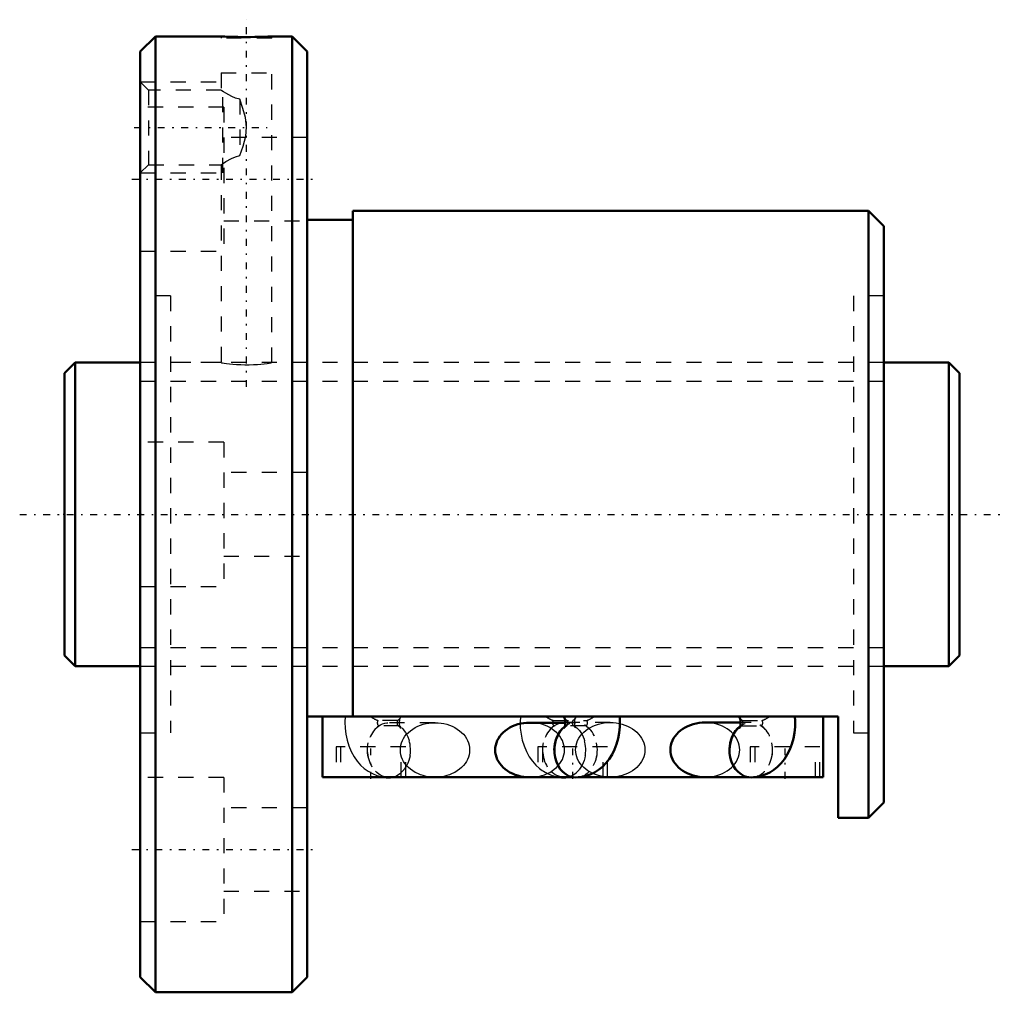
# Model space of a CAD drawing. Header units: millimetres. Extents: x -3 to 62, y -31.5 to 32.6.
import ezdxf

# ---------------------------------------------------------------- set-up
doc = ezdxf.new("R2010")
doc.units = ezdxf.units.MM
doc.linetypes.add('Center', pattern=[1.5, 0.45, -0.5, 0.05, -0.5])
doc.linetypes.add('Dashed', pattern=[2, 1, -1])
for name, color, linetype, lineweight in [('2d ConnectionPoints', 7, 'Continuous', 50), ('AM_0', 7, 'Continuous', 50), ('AM_5', 3, 'Continuous', 25), ('AM_7', 7, 'Center', 25), ('AM_9', 6, 'Dashed', 25)]:
    doc.layers.add(name, color=color, linetype=linetype, lineweight=lineweight)

# ---------------------------------------------------------------- blocks, each defined once
blk = doc.blocks.new('1_BIF2004V_5RR_Nut_0_in_BIF2004V_5RRG0_59LC0_000_4')
at = {"layer": 'AM_0'}
for p, q in [((6, 31.5), (5, 30.5)), ((10.325, 31.5), (6, 31.5)), ((6, 31.5), (6, -31.5)), ((15, 31.5), (13.67, 31.5)), ((16, 30.5), (15, 31.5)), ((15, 31.5), (15, -31.5)), ((5, 30.5), (5, -30.5)), ((16, 30.5), (16, -30.5)), ((53, 20), (19, 20)), ((19, 20), (19, -13.33)), ((54, 19), (53, 20)), ((53, 20), (53, -20)), ((19, 19.4), (16, 19.4)), ((54, 19), (54, -19)), ((51, -13.33), (16, -13.33)), ((17, -17.33), (17, -13.33)), ((50, -17.33), (50, -13.33)), ((51, -20), (51, -13.33)), ((33.013, -13.73), (30.675, -13.73)), ((44.563, -13.72), (42.225, -13.72)), ((33.557, -17.33), (17, -17.33)), ((45.107, -17.33), (33.859, -17.33)), ((42.225, -17.32), (45.046, -17.32)), ((50, -17.33), (45.409, -17.33)), ((53, -20), (54, -19)), ((51, -20), (53, -20)), ((5, -30.5), (6, -31.5)), ((15, -31.5), (16, -30.5)), ((6, -31.5), (15, -31.5))]:
    blk.add_line(p, q, dxfattribs=at)
for points in [[(13.675, 31.5), (13.672, 31.5), (13.631, 31.498), (13.545, 31.493), (13.412, 31.487), (13.244, 31.48), (13.035, 31.472), (12.803, 31.466), (12.541, 31.46), (12.271, 31.457), (11.986, 31.455), (11.709, 31.457), (11.433, 31.461), (11.18, 31.466), (10.944, 31.473), (10.743, 31.481), (10.573, 31.488), (10.448, 31.494), (10.363, 31.498), (10.325, 31.5)], [(32.956, -13.408), (32.956, -13.409), (32.966, -13.431), (32.984, -13.486), (33.001, -13.569), (33.013, -13.674), (33.014, -13.79), (33.003, -13.901), (32.984, -13.993), (32.965, -14.052), (32.956, -14.072), (32.956, -14.072)], [(33.707, -17.34), (34.03, -17.319), (34.346, -17.257), (34.648, -17.156), (34.936, -17.019), (35.207, -16.847), (35.46, -16.642), (35.693, -16.404), (35.905, -16.135), (36.094, -15.836), (36.258, -15.507), (36.393, -15.154), (36.497, -14.782), (36.569, -14.397), (36.607, -14.004), (36.613, -13.608), (36.597, -13.33)], [(44.506, -13.408), (44.506, -13.409), (44.516, -13.431), (44.534, -13.486), (44.551, -13.569), (44.563, -13.674), (44.564, -13.79), (44.553, -13.901), (44.534, -13.993), (44.515, -14.052), (44.506, -14.072), (44.506, -14.072)], [(45.257, -17.34), (45.58, -17.319), (45.896, -17.257), (46.198, -17.156), (46.486, -17.019), (46.757, -16.847), (47.01, -16.642), (47.243, -16.404), (47.455, -16.135), (47.644, -15.836), (47.808, -15.507), (47.943, -15.154), (48.047, -14.782), (48.119, -14.397), (48.157, -14.004), (48.163, -13.608), (48.147, -13.33)], [(30.675, -13.73), (30.476, -13.737), (30.278, -13.757), (30.084, -13.791), (29.894, -13.839), (29.71, -13.899), (29.533, -13.971), (29.365, -14.056), (29.207, -14.151), (29.06, -14.257), (28.925, -14.373), (28.804, -14.498), (28.697, -14.63), (28.605, -14.769), (28.529, -14.914), (28.469, -15.064), (28.426, -15.217), (28.4, -15.373), (28.391, -15.53), (28.4, -15.687), (28.426, -15.843), (28.469, -15.996), (28.529, -16.146), (28.605, -16.291), (28.697, -16.43), (28.804, -16.562), (28.925, -16.687), (29.06, -16.803), (29.207, -16.909), (29.365, -17.004), (29.533, -17.089), (29.71, -17.161), (29.894, -17.221), (30.084, -17.269), (30.278, -17.303), (30.476, -17.323), (30.675, -17.33)], [(42.225, -13.72), (42.026, -13.727), (41.828, -13.747), (41.634, -13.781), (41.444, -13.829), (41.26, -13.889), (41.083, -13.961), (40.915, -14.046), (40.757, -14.141), (40.61, -14.247), (40.475, -14.363), (40.354, -14.488), (40.247, -14.62), (40.155, -14.759), (40.079, -14.904), (40.019, -15.054), (39.976, -15.207), (39.95, -15.363), (39.941, -15.52), (39.95, -15.677), (39.976, -15.833), (40.019, -15.986), (40.079, -16.136), (40.155, -16.281), (40.247, -16.42), (40.354, -16.552), (40.475, -16.677), (40.61, -16.793), (40.757, -16.899), (40.915, -16.994), (41.083, -17.079), (41.26, -17.151), (41.444, -17.211), (41.634, -17.259), (41.828, -17.293), (42.026, -17.313), (42.225, -17.32)], [(21.202, -17.333), (21.248, -17.336), (21.393, -17.34)], [(32.752, -17.333), (32.798, -17.336), (32.943, -17.34)]]:
    blk.add_lwpolyline(points, dxfattribs=at)
for centre, major_axis, ratio, start_param, end_param in [((34.419, -12.361), (-1.451, -1.065), 0.603651, 6.179962, 6.284311), ((45.969, -12.361), (-1.451, -1.065), 0.603651, 6.179962, 6.284311), ((33.707, -15.54), (0, 1.8), 0.788011, 0.536359, 3.149532), ((33.707, -15.53), (0, -1.8), 0.788011, 3.689519, 4.715167), ((45.257, -15.54), (0, 1.8), 0.788011, 0.536246, 3.149561), ((45.257, -15.52), (0, -1.8), 0.788011, 3.685915, 4.717945), ((21.393, -15.54), (0, -1.8), 0.788011, 6.177727, 6.388643), ((32.943, -15.54), (0, -1.8), 0.788011, 6.177727, 6.388643)]:
    blk.add_ellipse(centre, major_axis=major_axis, ratio=ratio, start_param=start_param, end_param=end_param, dxfattribs=at)
at = {"layer": 'AM_5', "linetype": 'Dashed'}
for p, q in [((5, 28.5), (10.325, 28.5)), ((10.44, 22.5), (10.44, 28.5)), ((5, 22.5), (10.325, 22.5))]:
    blk.add_line(p, q, dxfattribs=at)
at = {"layer": 'AM_7'}
for p, q in [((12, 8.4), (12, 32.6)), ((4.602, 25.5), (13.368, 25.5)), ((4.45, 22.084), (16.55, 22.084)), ((20.2, -17.43), (20.2, -15.23)), ((33.5, -17.43), (33.5, -15.23)), ((47.5, -17.43), (47.5, -15.23)), ((4.45, -22.084), (16.55, -22.084))]:
    blk.add_line(p, q, dxfattribs=at)
at = {"layer": 'AM_9'}
for p, q in [((10.325, 31.5), (10.325, 31.39)), ((13.675, 31.39), (10.325, 31.39)), ((13.675, 31.39), (13.675, 31.5)), ((10.325, 29.09), (13.675, 29.09)), ((10.325, 29.09), (10.325, 27.955)), ((13.675, 10), (13.675, 29.09)), ((5.542, 27.958), (5, 28.5)), ((10.331, 27.958), (5.542, 27.958)), ((5.542, 27.958), (5.542, 23.041)), ((11.55, 27.355), (11.55, 23.645)), ((10.5, 26.834), (5, 26.834)), ((10.5, 26.834), (10.5, 17.334)), ((16, 24.834), (10.5, 24.834)), ((5, 22.5), (5.542, 23.041)), ((5.542, 23.041), (10.331, 23.041)), ((10.325, 23.045), (10.325, 10)), ((10.5, 19.334), (16, 19.334)), ((5, 17.334), (10.5, 17.334)), ((7, 14.4), (5, 14.4)), ((7, 14.4), (7, -14.4)), ((52, 14.4), (52, -14.4)), ((54, 14.4), (52, 14.4)), ((10.325, 10), (7, 10)), ((52, 10), (13.67, 10)), ((10.5, 4.75), (5, 4.75)), ((10.5, 4.75), (10.5, -4.75)), ((16, 2.75), (10.5, 2.75)), ((10.5, -2.75), (16, -2.75)), ((5, -4.75), (10.5, -4.75)), ((7, -10), (52, -10)), ((21.964, -13.587), (20.664, -13.587)), ((22.144, -13.408), (22.133, -13.425)), ((32.214, -13.587), (34.436, -13.587)), ((32.968, -13.426), (32.964, -13.42)), ((33.694, -13.408), (33.683, -13.425)), ((44.518, -13.426), (44.514, -13.42)), ((44.686, -13.587), (45.986, -13.587)), ((22.043, -13.94), (20.744, -13.94)), ((24.425, -13.73), (21.393, -13.73)), ((34.356, -13.94), (32.294, -13.94)), ((35.975, -13.72), (32.943, -13.72)), ((33.707, -13.73), (33.013, -13.73)), ((33.636, -13.767), (33.635, -13.72)), ((45.257, -13.72), (44.563, -13.72)), ((44.607, -13.94), (45.906, -13.94)), ((5, -14.4), (7, -14.4)), ((52, -14.4), (54, -14.4)), ((22.5, -15.33), (17.9, -15.33)), ((17.9, -15.33), (17.9, -17.33)), ((18.2, -15.33), (18.2, -17.33)), ((22.2, -17.33), (22.2, -15.33)), ((22.5, -17.33), (22.5, -15.33)), ((35.8, -15.33), (31.2, -15.33)), ((31.2, -15.33), (31.2, -17.33)), ((31.5, -15.33), (31.5, -17.33)), ((35.5, -17.33), (35.5, -15.33)), ((35.8, -17.33), (35.8, -15.33)), ((49.8, -15.33), (45.2, -15.33)), ((45.2, -15.33), (45.2, -17.33)), ((45.5, -15.33), (45.5, -17.33)), ((49.5, -17.33), (49.5, -15.33)), ((49.8, -17.33), (49.8, -15.33)), ((10.5, -17.334), (5, -17.334)), ((10.5, -17.334), (10.5, -26.834)), ((32.943, -17.32), (35.975, -17.32)), ((33.859, -17.33), (33.557, -17.33)), ((45.046, -17.32), (45.257, -17.32)), ((45.409, -17.33), (45.107, -17.33)), ((16, -19.334), (10.5, -19.334)), ((10.5, -24.834), (16, -24.834)), ((5, -26.834), (10.5, -26.834))]:
    blk.add_line(p, q, dxfattribs=at)
for points in [[(11.55, 27.355), (11.285, 27.436), (11.039, 27.54), (10.829, 27.647), (10.645, 27.753), (10.49, 27.849), (10.38, 27.922), (10.333, 27.953), (10.325, 27.958)], [(11.55, 23.645), (11.778, 24.273), (11.948, 24.927), (12.002, 25.526), (11.933, 26.148), (11.768, 26.757), (11.55, 27.355)], [(10.325, 23.041), (10.329, 23.044), (10.428, 23.11), (10.647, 23.248), (11.015, 23.448), (11.264, 23.555), (11.55, 23.645)], [(10.325, 10), (10.348, 9.996), (10.418, 9.985), (10.53, 9.968), (10.686, 9.946), (10.875, 9.923), (11.102, 9.9), (11.349, 9.88), (11.623, 9.866), (11.897, 9.859), (12.183, 9.86), (12.452, 9.869), (12.716, 9.885), (12.955, 9.905), (13.172, 9.928), (13.354, 9.951), (13.503, 9.973), (13.604, 9.988), (13.663, 9.998), (13.675, 10)], [(18.503, -13.33), (18.485, -13.697), (18.498, -14.094), (18.545, -14.489), (18.627, -14.879), (18.744, -15.26), (18.898, -15.628), (19.09, -15.977), (19.291, -16.264), (19.515, -16.521), (19.76, -16.744), (20.021, -16.934), (20.298, -17.088), (20.588, -17.206), (20.917, -17.294), (21.202, -17.333)], [(22.131, -14.04), (22.116, -13.994), (22.099, -13.911), (22.087, -13.806), (22.086, -13.69), (22.097, -13.579), (22.116, -13.487), (22.132, -13.437)], [(22.132, -13.437), (22.135, -13.428), (22.144, -13.408), (22.144, -13.408)], [(30.053, -13.33), (30.035, -13.697), (30.048, -14.094), (30.095, -14.489), (30.177, -14.879), (30.294, -15.26), (30.448, -15.628), (30.64, -15.977), (30.841, -16.264), (31.065, -16.521), (31.31, -16.744), (31.497, -16.884)], [(33.635, -13.72), (33.636, -13.69), (33.647, -13.579), (33.666, -13.487), (33.682, -13.437)], [(33.682, -13.437), (33.685, -13.428), (33.694, -13.408), (33.694, -13.408)], [(21.996, -13.925), (22.025, -13.946), (22.101, -14.016), (22.136, -14.06), (22.144, -14.072)], [(22.144, -14.072), (22.144, -14.071), (22.134, -14.049), (22.131, -14.04)], [(24.425, -17.33), (24.226, -17.323), (24.028, -17.303), (23.834, -17.269), (23.644, -17.221), (23.459, -17.161), (23.283, -17.089), (23.115, -17.004), (22.957, -16.909), (22.81, -16.803), (22.675, -16.687), (22.554, -16.562), (22.447, -16.43), (22.355, -16.291), (22.278, -16.146), (22.218, -15.996), (22.175, -15.843), (22.149, -15.687), (22.141, -15.53), (22.149, -15.373), (22.175, -15.217), (22.218, -15.064), (22.278, -14.914), (22.355, -14.769), (22.447, -14.63), (22.554, -14.498), (22.675, -14.373), (22.81, -14.257), (22.957, -14.151), (23.115, -14.056), (23.283, -13.971), (23.459, -13.899), (23.644, -13.839), (23.834, -13.791), (24.028, -13.757), (24.226, -13.737), (24.425, -13.73)], [(24.425, -13.73), (24.624, -13.737), (24.822, -13.757), (25.016, -13.791), (25.206, -13.839), (25.39, -13.899), (25.567, -13.971), (25.735, -14.056), (25.893, -14.151), (26.04, -14.257), (26.175, -14.373), (26.296, -14.498), (26.403, -14.63), (26.495, -14.769), (26.571, -14.914), (26.631, -15.064), (26.674, -15.217), (26.7, -15.373), (26.709, -15.53), (26.7, -15.687), (26.674, -15.843), (26.631, -15.996), (26.571, -16.146), (26.495, -16.291), (26.403, -16.43), (26.296, -16.562), (26.175, -16.687), (26.04, -16.803), (25.893, -16.909), (25.735, -17.004), (25.567, -17.089), (25.39, -17.161), (25.206, -17.221), (25.016, -17.269), (24.822, -17.303), (24.624, -17.323), (24.425, -17.33)], [(30.675, -17.33), (30.874, -17.323), (31.072, -17.303), (31.266, -17.269), (31.456, -17.221), (31.641, -17.161), (31.817, -17.089), (31.985, -17.004), (32.143, -16.909), (32.29, -16.803), (32.425, -16.687), (32.546, -16.562), (32.653, -16.43), (32.745, -16.291), (32.822, -16.146), (32.882, -15.996), (32.925, -15.843), (32.951, -15.687), (32.959, -15.53), (32.951, -15.373), (32.925, -15.217), (32.882, -15.064), (32.822, -14.914), (32.745, -14.769), (32.653, -14.63), (32.546, -14.498), (32.425, -14.373), (32.29, -14.257), (32.143, -14.151), (31.985, -14.056), (31.817, -13.971), (31.641, -13.899), (31.456, -13.839), (31.266, -13.791), (31.072, -13.757), (30.874, -13.737), (30.675, -13.73)], [(32.956, -14.072), (32.969, -14.053), (33.015, -13.999), (33.106, -13.923)], [(33.546, -13.925), (33.575, -13.946), (33.651, -14.016), (33.686, -14.06), (33.694, -14.072)], [(33.681, -14.04), (33.666, -13.994), (33.649, -13.911), (33.637, -13.806), (33.636, -13.767)], [(33.694, -14.072), (33.694, -14.071), (33.684, -14.049), (33.681, -14.04)], [(35.975, -17.32), (35.776, -17.313), (35.578, -17.293), (35.384, -17.259), (35.194, -17.211), (35.009, -17.151), (34.833, -17.079), (34.665, -16.994), (34.507, -16.899), (34.36, -16.793), (34.225, -16.677), (34.104, -16.552), (33.997, -16.42), (33.905, -16.281), (33.828, -16.136), (33.768, -15.986), (33.725, -15.833), (33.699, -15.677), (33.691, -15.52), (33.699, -15.363), (33.725, -15.207), (33.768, -15.054), (33.828, -14.904), (33.905, -14.759), (33.997, -14.62), (34.104, -14.488), (34.225, -14.363), (34.36, -14.247), (34.507, -14.141), (34.665, -14.046), (34.833, -13.961), (35.009, -13.889), (35.194, -13.829), (35.384, -13.781), (35.578, -13.747), (35.776, -13.727), (35.975, -13.72)], [(35.975, -13.72), (36.174, -13.727), (36.372, -13.747), (36.566, -13.781), (36.756, -13.829), (36.94, -13.889), (37.117, -13.961), (37.285, -14.046), (37.443, -14.141), (37.59, -14.247), (37.725, -14.363), (37.846, -14.488), (37.953, -14.62), (38.045, -14.759), (38.121, -14.904), (38.181, -15.054), (38.224, -15.207), (38.25, -15.363), (38.259, -15.52)], [(44.509, -15.52), (44.501, -15.363), (44.475, -15.207), (44.432, -15.054), (44.372, -14.904), (44.295, -14.759), (44.203, -14.62), (44.096, -14.488), (43.975, -14.363), (43.84, -14.247), (43.693, -14.141), (43.535, -14.046), (43.367, -13.961), (43.191, -13.889), (43.006, -13.829), (42.816, -13.781), (42.622, -13.747), (42.424, -13.727), (42.225, -13.72)], [(44.506, -14.072), (44.519, -14.053), (44.565, -13.999), (44.656, -13.923)], [(38.259, -15.52), (38.25, -15.677), (38.224, -15.833), (38.181, -15.986), (38.121, -16.136), (38.045, -16.281), (37.953, -16.42), (37.846, -16.552), (37.725, -16.677), (37.59, -16.793), (37.443, -16.899), (37.285, -16.994), (37.117, -17.079), (36.94, -17.151), (36.756, -17.211), (36.566, -17.259), (36.372, -17.293), (36.174, -17.313), (35.975, -17.32)], [(42.225, -17.32), (42.424, -17.313), (42.622, -17.293), (42.816, -17.259), (43.006, -17.211), (43.191, -17.151), (43.367, -17.079), (43.535, -16.994), (43.693, -16.899), (43.84, -16.793), (43.975, -16.677), (44.096, -16.552), (44.203, -16.42), (44.295, -16.281), (44.372, -16.136), (44.432, -15.986), (44.475, -15.833), (44.501, -15.677), (44.509, -15.52)], [(31.497, -16.884), (31.571, -16.934), (31.848, -17.088), (32.138, -17.206), (32.467, -17.294), (32.752, -17.333)]]:
    blk.add_lwpolyline(points, dxfattribs=at)
for centre, major_axis, ratio, start_param, end_param in [((20.681, -12.361), (-1.451, 1.065), 0.603651, 1.661473, 1.977262), ((20.744, -13.74), (0, 0.2), 0.615661, 0.698132, 3.141593), ((22.043, -13.74), (0, 0.2), 0.615661, 0.698132, 3.141593), ((20.681, -12.361), (-1.451, 1.065), 0.603651, 2.929027, 3.244816), ((32.231, -12.361), (-1.451, 1.065), 0.603651, 1.661473, 1.977262), ((32.294, -13.74), (0, 0.2), 0.615661, 0.698132, 3.141593), ((33.707, -15.53), (0, -1.8), 0.788011, 4.715167, 9.972704), ((34.419, -12.361), (-1.451, -1.065), 0.603651, 0.001126, 0.212566), ((33.057, -13.74), (0, -0.2), 0.615661, 0, 2.443461), ((33.593, -13.74), (0, 0.2), 0.615661, 0.698132, 3.141593), ((32.231, -12.361), (-1.451, 1.065), 0.603651, 2.929027, 3.244816), ((34.356, -13.74), (0, -0.2), 0.615661, 0, 2.443461), ((34.419, -12.361), (-1.451, -1.065), 0.603651, 1.16433, 1.480119), ((45.257, -15.52), (0, -1.8), 0.788011, 4.717945, 9.969101), ((45.969, -12.361), (-1.451, -1.065), 0.603651, 0.001126, 0.212566), ((44.607, -13.74), (0, -0.2), 0.615661, 0, 2.443461), ((45.906, -13.74), (0, -0.2), 0.615661, 0, 2.443461), ((45.969, -12.361), (-1.451, -1.065), 0.603651, 1.16433, 1.480119), ((21.393, -15.54), (0, -1.8), 0.788011, 3.617475, 6.177727), ((21.393, -15.54), (0, -1.8), 0.788011, 0.105458, 2.66571), ((32.943, -15.54), (0, -1.8), 0.788011, 3.617475, 6.177727), ((33.707, -15.54), (0, 1.8), 0.788011, 0.475882, 0.536359), ((32.943, -15.54), (0, -1.8), 0.788011, 0.105458, 2.66571), ((33.707, -15.54), (0, 1.8), 0.788011, 3.149532, 5.807303), ((45.257, -15.54), (0, 1.8), 0.788011, 0.475882, 0.536246), ((45.257, -15.54), (0, 1.8), 0.788011, 3.149561, 5.807303)]:
    blk.add_ellipse(centre, major_axis=major_axis, ratio=ratio, start_param=start_param, end_param=end_param, dxfattribs=at)
for centre in [(21.393, -15.53), (32.943, -15.52)]:
    blk.add_ellipse(centre, major_axis=(0, -1.8), ratio=0.788011, dxfattribs=at)
blk = doc.blocks.new('2_BIF2004V_5RR000_Shaft_0_in_BIF2004V_5RRG0_59LC0_000_4')
at = {"layer": 'AM_0'}
for p, q in [((0.7, 10), (0, 9.3)), ((5, 10), (0.7, 10)), ((0.7, 10), (0.7, -10)), ((58.3, 10), (54, 10)), ((59, 9.3), (58.3, 10)), ((58.3, 10), (58.3, -10)), ((0, 9.3), (0, -9.3)), ((59, 9.3), (59, -9.3)), ((0, -9.3), (0.7, -10)), ((58.3, -10), (59, -9.3)), ((0.7, -10), (5, -10)), ((54, -10), (58.3, -10))]:
    blk.add_line(p, q, dxfattribs=at)
at = {"layer": 'AM_5', "linetype": 'Dashed'}
for p, q in [((5, 8.773), (54, 8.773)), ((5, -8.773), (54, -8.773))]:
    blk.add_line(p, q, dxfattribs=at)
at = {"layer": 'AM_7'}
blk.add_line((-2.95, 0), (61.95, 0), dxfattribs=at)
at = {"layer": 'AM_9'}
for p, q in [((54, 10), (5, 10)), ((5, -10), (54, -10))]:
    blk.add_line(p, q, dxfattribs=at)

msp = doc.modelspace()

# ---------------------------------------------------------------- linework, layer by layer
at = {"layer": '2d ConnectionPoints'}
for p in [(0, 0), (5, 0)]:
    msp.add_point(p, dxfattribs=at)

# ---------------------------------------------------------------- block references
for name in ['1_BIF2004V_5RR_Nut_0_in_BIF2004V_5RRG0_59LC0_000_4', '2_BIF2004V_5RR000_Shaft_0_in_BIF2004V_5RRG0_59LC0_000_4']:
    msp.add_blockref(name, (0, 0))

doc.saveas('drawing.dxf')
